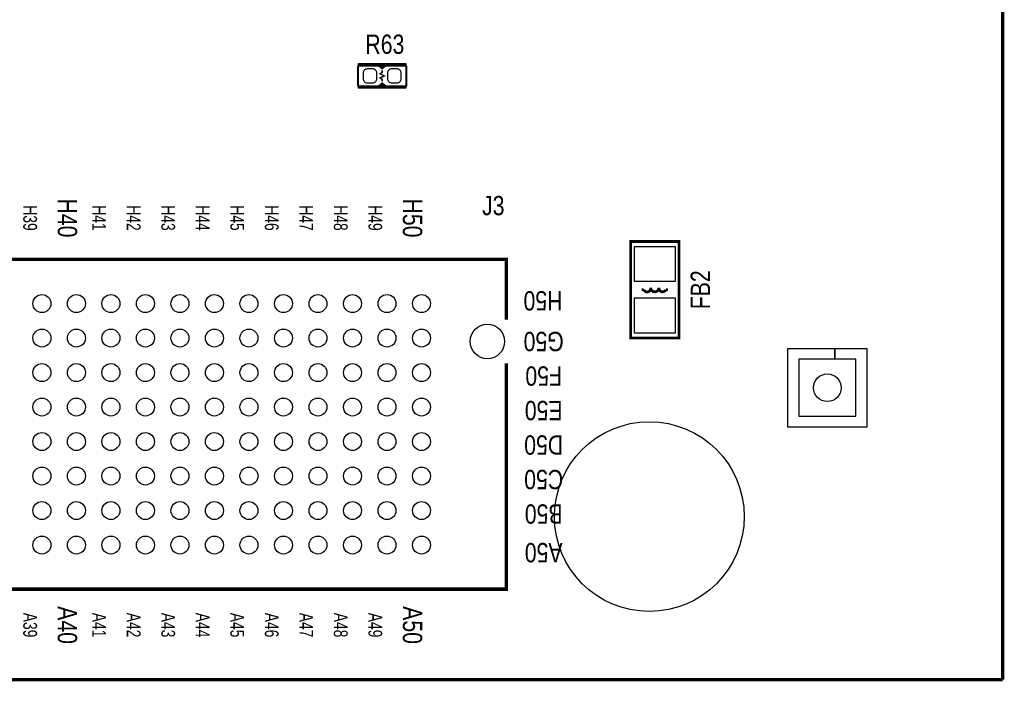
# Model space of a CAD drawing. Extents: x 0 to 180, y 0 to 69.
# Tile 6 of 8: x 61 to 97, y 0 to 24. Entities that reach past the tile are written whole.
import ezdxf
from ezdxf.enums import TextEntityAlignment as Align

# ---------------------------------------------------------------- set-up
doc = ezdxf.new("R2010")
doc.units = 0
for name, color, linetype in [('BG_OUTLINE', 254, 'CONTINUOUS'), ('PG_SILKSCREEN_TOP', 92, 'CONTINUOUS'), ('PIN_TOP', 150, 'CONTINUOUS'), ('RD_SILKSCREEN_TOP', 20, 'CONTINUOUS')]:
    doc.layers.add(name, color=color, linetype=linetype)

msp = doc.modelspace()

# ---------------------------------------------------------------- linework, layer by layer
at = {"layer": 'BG_OUTLINE', "const_width": 0.127}
for points in [[(96.999806, 0), (96.999806, 69.000116)], [(0, 0), (96.999806, 0)]]:
    msp.add_lwpolyline(points, dxfattribs=at)
at = {"layer": 'PG_SILKSCREEN_TOP'}
for points, const_width in [([(75.057, 22.606), (74.295, 22.606), (74.168, 22.5044), (74.041, 22.606), (73.279, 22.606)], 0.0762), ([(73.279, 22.606), (73.279, 21.844)], 0.0762), ([(74.295, 22.606), (74.041, 22.606)], 0.0762), ([(74.1934, 22.5806), (74.1172, 22.5806)], 0.0762), ([(75.057, 21.844), (75.057, 22.606)], 0.0762), ([(74.168, 22.4282), (74.168, 22.352), (74.0918, 22.3012), (74.2442, 22.225), (74.0918, 22.1488), (74.168, 22.098), (74.168, 22.0218)], 0.0508), ([(73.279, 21.844), (74.041, 21.844), (74.168, 21.9456), (74.295, 21.844), (75.057, 21.844)], 0.0762), ([(74.295, 21.844), (74.041, 21.844)], 0.0762), ([(74.1934, 21.8948), (74.1172, 21.8948)], 0.0762), ([(83.312, 12.573), (85.09, 12.573), (85.09, 16.129), (83.312, 16.129), (83.312, 12.573)], 0.1016), ([(78.741016, 11.647678), (78.741016, 3.327654), (10.261092, 3.327654), (10.261092, 8.637778), (9.371076, 8.637778), (9.371076, 10.157714), (10.261092, 10.157714), (10.261092, 15.467838), (78.741016, 15.467838), (78.741016, 13.247624)], 0.127), ([(83.7184, 14.351), (83.7946, 14.351)], 0.1016), ([(84.6836, 14.351), (84.6074, 14.351)], 0.1016)]:
    msp.add_lwpolyline(points, dxfattribs=dict(at, const_width=const_width))
for points in [[(75.057, 22.6695), (73.279, 22.6695)], [(73.279, 22.6695), (73.279, 21.7805)], [(75.057, 21.7805), (75.057, 22.6695)], [(73.279, 21.7805), (75.057, 21.7805)]]:
    msp.add_lwpolyline(points, dxfattribs=at)
at = {"layer": 'PG_SILKSCREEN_TOP', "const_width": 0.1016}
for points in [[(84.0486, 14.4272, -0.882782), (83.7946, 14.351)], [(84.3534, 14.4272, -1), (84.0486, 14.4272)], [(84.6074, 14.351, -0.856471), (84.3534, 14.4272)]]:
    msp.add_lwpolyline(points, format="xyb", dxfattribs=at)
at = {"layer": 'PIN_TOP'}
for points in [[(73.97242, 22.3266, 0.414214), (73.82002, 22.479), (73.61682, 22.479, 0.414214), (73.46442, 22.3266), (73.46442, 22.1234, 0.414214), (73.61682, 21.971), (73.82002, 21.971, 0.414214), (73.97242, 22.1234)], [(74.87158, 22.3266, 0.414214), (74.71918, 22.479), (74.51598, 22.479, 0.414214), (74.36358, 22.3266), (74.36358, 22.1234, 0.414214), (74.51598, 21.971), (74.71918, 21.971, 0.414214), (74.87158, 22.1234)]]:
    msp.add_lwpolyline(points, format="xyb", close=True, dxfattribs=at)
for points in [[(83.4517, 15.94866), (84.9503, 15.94866), (84.9503, 14.65326), (83.4517, 14.65326)], [(83.4517, 14.04874), (84.9503, 14.04874), (84.9503, 12.75334), (83.4517, 12.75334)], [(89.100914, 9.294114), (89.100914, 12.194286), (90.821002, 12.194286), (90.821002, 11.794236), (89.500964, 11.794236), (89.500964, 9.694164), (91.601036, 9.694164), (91.601036, 11.794236), (90.822018, 11.794236), (90.822018, 12.194286), (92.001086, 12.194286), (92.001086, 9.294114)]]:
    msp.add_lwpolyline(points, close=True, dxfattribs=at)
for centre, radius in [((61.646054, 13.842746), 0.3302), ((62.916054, 13.842746), 0.3302), ((64.186054, 13.842746), 0.3302), ((65.456054, 13.842746), 0.3302), ((66.726054, 13.842746), 0.3302), ((67.996054, 13.842746), 0.3302), ((69.266054, 13.842746), 0.3302), ((70.536054, 13.842746), 0.3302), ((71.806054, 13.842746), 0.3302), ((73.076054, 13.842746), 0.3302), ((74.346054, 13.842746), 0.3302), ((75.616054, 13.842746), 0.3302), ((78.040992, 12.447778), 0.635), ((61.646054, 12.572746), 0.3302), ((62.916054, 12.572746), 0.3302), ((64.186054, 12.572746), 0.3302), ((65.456054, 12.572746), 0.3302), ((66.726054, 12.572746), 0.3302), ((67.996054, 12.572746), 0.3302), ((69.266054, 12.572746), 0.3302), ((70.536054, 12.572746), 0.3302), ((71.806054, 12.572746), 0.3302), ((73.076054, 12.572746), 0.3302), ((74.346054, 12.572746), 0.3302), ((75.616054, 12.572746), 0.3302), ((61.646054, 11.302746), 0.3302), ((62.916054, 11.302746), 0.3302), ((64.186054, 11.302746), 0.3302), ((65.456054, 11.302746), 0.3302), ((66.726054, 11.302746), 0.3302), ((67.996054, 11.302746), 0.3302), ((69.266054, 11.302746), 0.3302), ((70.536054, 11.302746), 0.3302), ((71.806054, 11.302746), 0.3302), ((73.076054, 11.302746), 0.3302), ((74.346054, 11.302746), 0.3302), ((75.616054, 11.302746), 0.3302), ((90.551, 10.7442), 0.508), ((61.646054, 10.032746), 0.3302), ((62.916054, 10.032746), 0.3302), ((64.186054, 10.032746), 0.3302), ((65.456054, 10.032746), 0.3302), ((66.726054, 10.032746), 0.3302), ((67.996054, 10.032746), 0.3302), ((69.266054, 10.032746), 0.3302), ((70.536054, 10.032746), 0.3302), ((71.806054, 10.032746), 0.3302), ((73.076054, 10.032746), 0.3302), ((74.346054, 10.032746), 0.3302), ((75.616054, 10.032746), 0.3302), ((84.000086, 5.999988), 3.4925), ((61.646054, 8.762746), 0.3302), ((62.916054, 8.762746), 0.3302), ((64.186054, 8.762746), 0.3302), ((65.456054, 8.762746), 0.3302), ((66.726054, 8.762746), 0.3302), ((67.996054, 8.762746), 0.3302), ((69.266054, 8.762746), 0.3302), ((70.536054, 8.762746), 0.3302), ((71.806054, 8.762746), 0.3302), ((73.076054, 8.762746), 0.3302), ((74.346054, 8.762746), 0.3302), ((75.616054, 8.762746), 0.3302), ((61.646054, 7.492746), 0.3302), ((62.916054, 7.492746), 0.3302), ((64.186054, 7.492746), 0.3302), ((65.456054, 7.492746), 0.3302), ((66.726054, 7.492746), 0.3302), ((67.996054, 7.492746), 0.3302), ((69.266054, 7.492746), 0.3302), ((70.536054, 7.492746), 0.3302), ((71.806054, 7.492746), 0.3302), ((73.076054, 7.492746), 0.3302), ((74.346054, 7.492746), 0.3302), ((75.616054, 7.492746), 0.3302), ((61.646054, 6.222746), 0.3302), ((62.916054, 6.222746), 0.3302), ((64.186054, 6.222746), 0.3302), ((65.456054, 6.222746), 0.3302), ((66.726054, 6.222746), 0.3302), ((67.996054, 6.222746), 0.3302), ((69.266054, 6.222746), 0.3302), ((70.536054, 6.222746), 0.3302), ((71.806054, 6.222746), 0.3302), ((73.076054, 6.222746), 0.3302), ((74.346054, 6.222746), 0.3302), ((75.616054, 6.222746), 0.3302), ((61.646054, 4.952746), 0.3302), ((62.916054, 4.952746), 0.3302), ((64.186054, 4.952746), 0.3302), ((65.456054, 4.952746), 0.3302), ((66.726054, 4.952746), 0.3302), ((67.996054, 4.952746), 0.3302), ((69.266054, 4.952746), 0.3302), ((70.536054, 4.952746), 0.3302), ((71.806054, 4.952746), 0.3302), ((73.076054, 4.952746), 0.3302), ((74.346054, 4.952746), 0.3302), ((75.616054, 4.952746), 0.3302)]:
    msp.add_circle(centre, radius, dxfattribs=at)

# ---------------------------------------------------------------- texts
at = {"layer": 'PG_SILKSCREEN_TOP'}
for s, height, rotation, width, p in [('H39', 0.508, 270, 0.75, (60.960254, 16.992346)), ('H40', 0.7112, 270, 0.821429, (62.230254, 16.992346)), ('H41', 0.508, 270, 0.75, (63.500254, 16.992346)), ('H42', 0.508, 270, 0.75, (64.770254, 16.992346)), ('H43', 0.508, 270, 0.75, (66.040254, 16.992346)), ('H44', 0.508, 270, 0.75, (67.310254, 16.992346)), ('H45', 0.508, 270, 0.75, (68.580254, 16.992346)), ('H46', 0.508, 270, 0.75, (69.850254, 16.992346)), ('H47', 0.508, 270, 0.75, (71.120254, 16.992346)), ('H48', 0.508, 270, 0.75, (72.390254, 16.992346)), ('H49', 0.508, 270, 0.75, (73.660254, 16.992346)), ('H50', 0.7112, 270, 0.821429, (74.930254, 16.992346)), ('H50', 0.7112, 180, 0.821429, (80.086454, 14.299946)), ('G50', 0.7112, 180, 0.821429, (80.111854, 12.801346)), ('F50', 0.7112, 180, 0.821429, (80.111854, 11.531346)), ('E50', 0.7112, 180, 0.821429, (80.111854, 10.261346)), ('D50', 0.7112, 180, 0.821429, (80.111854, 8.991346)), ('C50', 0.7112, 180, 0.821429, (80.111854, 7.721346)), ('B50', 0.7112, 180, 0.821429, (80.111854, 6.451346)), ('A50', 0.7112, 180, 0.821429, (80.111854, 5.028946)), ('A40', 0.7112, 270, 0.821429, (62.230254, 2.006346)), ('A50', 0.7112, 270, 0.821429, (74.930254, 2.006346)), ('A39', 0.508, 270, 0.75, (60.960254, 2.006346)), ('A41', 0.508, 270, 0.75, (63.500254, 2.006346)), ('A42', 0.508, 270, 0.75, (64.770254, 2.006346)), ('A43', 0.508, 270, 0.75, (66.040254, 2.006346)), ('A44', 0.508, 270, 0.75, (67.310254, 2.006346)), ('A45', 0.508, 270, 0.75, (68.580254, 2.006346)), ('A46', 0.508, 270, 0.75, (69.850254, 2.006346)), ('A47', 0.508, 270, 0.75, (71.120254, 2.006346)), ('A48', 0.508, 270, 0.75, (72.390254, 2.006346)), ('A49', 0.508, 270, 0.75, (73.660254, 2.006346))]:
    msp.add_text(s, height=height, rotation=rotation, dxfattribs=dict(at, width=width)).set_placement(p, align=Align.CENTER)
at = {"layer": 'RD_SILKSCREEN_TOP', "width": 0.821429}
for s, p in [('R63', (74.26706, 23.034752)), ('J3', (78.2574, 17.0942))]:
    msp.add_text(s, height=0.7112, dxfattribs=at).set_placement(p, align=Align.CENTER)
msp.add_text('FB2', height=0.7112, rotation=90, dxfattribs=at).set_placement((86.233, 14.351), align=Align.CENTER)

doc.saveas('drawing.dxf')
